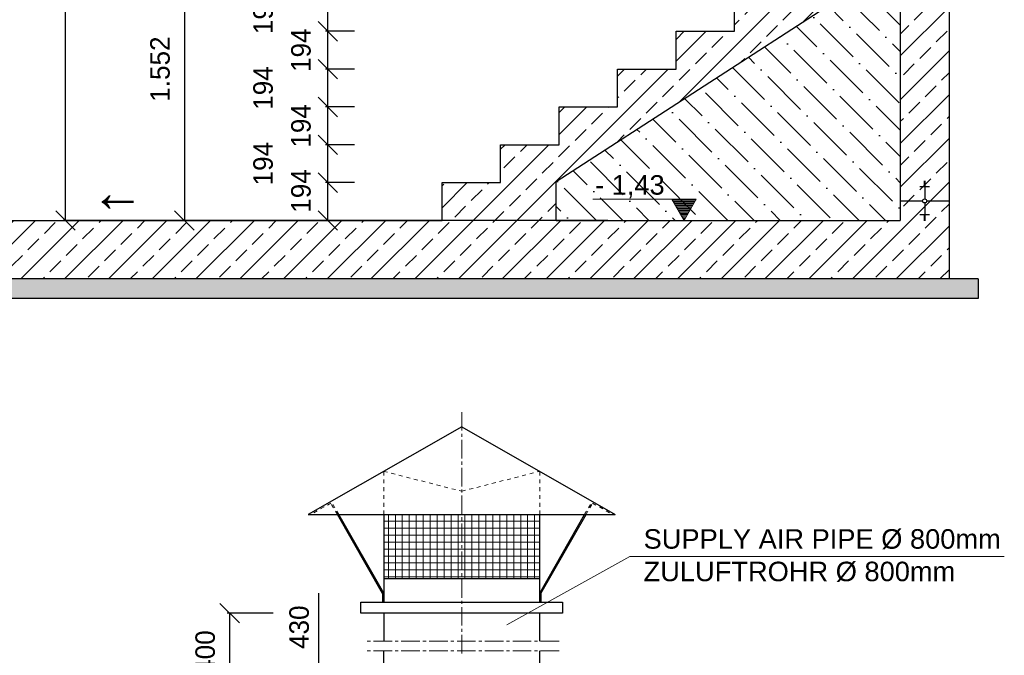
# Model space of a CAD drawing. Header units: millimetres. Extents: x -2787 to 131613, y -54195 to 30918.
# Tile 7 of 69: x 7433 to 12483, y -39808 to -36549. Entities that reach past the tile are written whole.
import ezdxf

# ---------------------------------------------------------------- set-up
doc = ezdxf.new("R2010")
doc.units = ezdxf.units.MM
doc.linetypes.add('JIS_02_1.0', pattern=[2, 1, -1])
doc.linetypes.add('MITTE2', pattern=[28.575, 19.05, -3.175, 3.175, -3.175])
doc.layers.add('Bemaßung', color=7, linetype='Continuous', lineweight=9)
doc.layers.add('Beschriftung', color=7, linetype='Continuous')
doc.layers.add('POL_Bema', color=7, linetype='Continuous')
doc.styles.add('LBB3.5M1000', font='isocp.shx', dxfattribs={"height": 3.5})
doc.dimstyles.new('DIN', dxfattribs={"dimtxt": 2.5, "dimasz": 2.5, "dimexe": 1.25, "dimexo": 0.625, "dimtad": 1, "dimtih": 1, "dimdec": 4, "dimdsep": 46, "dimlunit": 6, "dimtxsty": 'Standard', "dimcen": 2.5, "dimadec": 0, "dimazin": 0, "dimtfac": 1, "dimtdec": 4, "dimtmove": 0, "dimatfit": 3, "dimfxl": 0, "dimtvp": 1, "dimtolj": 1, "dimtzin": 0, "dimarcsym": 0})

# ---------------------------------------------------------------- blocks, each defined once
blk = doc.blocks.new('_Oblique')
at = {"layer": 'POL_Bema', "color": 0, "lineweight": -2}
blk.add_line((-0.5, -0.5), (0.5, 0.5), dxfattribs=at)
blk = doc.blocks.new('*D5')
at = {"layer": 'Bemaßung', "color": 0, "lineweight": -2, "transparency": 16777216}
for p, q in [((8732.6, -39592.5), (8497.4, -39592.5)), ((8509.9, -40469.2), (8509.9, -39592.5)), ((9096.7, -40469.2), (8497.4, -40469.2))]:
    blk.add_line(p, q, dxfattribs=at)
at = {"layer": 'DEFPOINTS', "color": 0, "transparency": 16777216}
for p in [(8509.9, -39592.5), (9182.6, -39592.5), (9546.7, -40469.2)]:
    blk.add_point(p, dxfattribs=at)
at = {"layer": 'Bemaßung', "color": 0, "lineweight": -2, "transparency": 16777216, "xscale": 100, "yscale": 100, "zscale": 100}
for p, rotation in [((8509.9, -39592.5), 90), ((8509.9, -40469.2), 270)]:
    blk.add_blockref('_Oblique', p, dxfattribs=dict(at, rotation=rotation))
at = {"layer": 'Bemaßung', "color": 0, "transparency": 16777216, "insert": (8384.7, -39828.9), "char_height": 100, "attachment_point": 5, "rotation": 90}
blk.add_mtext('\\A1;1400', dxfattribs=at)
blk = doc.blocks.new('*D7')
at = {"layer": 'Bemaßung', "color": 0, "lineweight": -2, "transparency": 16777216}
for p, q in [((8966.6, -39939.2), (8966.6, -39489.2)), ((9093.5, -39939.2), (8954.1, -39939.2)), ((8966.6, -40369.2), (8966.6, -39939.2)), ((9100, -40369.2), (8954.1, -40369.2))]:
    blk.add_line(p, q, dxfattribs=at)
at = {"layer": 'DEFPOINTS', "color": 0, "transparency": 16777216}
for p in [(9293.5, -39939.2), (8966.6, -40369.2), (9300, -40369.2)]:
    blk.add_point(p, dxfattribs=at)
at = {"layer": 'Bemaßung', "color": 0, "lineweight": -2, "transparency": 16777216, "xscale": 100, "yscale": 100, "zscale": 100}
for p, rotation in [((8966.6, -39939.2), 90), ((8966.6, -40369.2), 270)]:
    blk.add_blockref('_Oblique', p, dxfattribs=dict(at, rotation=rotation))
at = {"layer": 'Bemaßung', "color": 0, "transparency": 16777216, "insert": (8866.6, -39664.2), "char_height": 100, "attachment_point": 5, "rotation": 90}
blk.add_mtext('\\A1;430', dxfattribs=at)
blk = doc.blocks.new('*D8')
at = {"layer": 'Bemaßung', "color": 0, "lineweight": -2, "transparency": 16777216}
for p, q in [((11699.8, -34978), (11699.8, -34770)), ((12199.8, -34782.5), (11699.8, -34782.5)), ((12199.8, -34978), (12199.8, -34770))]:
    blk.add_line(p, q, dxfattribs=at)
at = {"layer": 'DEFPOINTS', "color": 0, "transparency": 16777216}
for p in [(11699.8, -34782.5), (11699.8, -37578), (12199.8, -37578)]:
    blk.add_point(p, dxfattribs=at)
at = {"layer": 'Bemaßung', "color": 0, "lineweight": -2, "transparency": 16777216, "xscale": 100, "yscale": 100, "zscale": 100, "rotation": 180}
blk.add_blockref('_Oblique', (11699.8, -34782.5), dxfattribs=at)
at = {"layer": 'Bemaßung', "color": 0, "lineweight": -2, "transparency": 16777216, "xscale": 100, "yscale": 100, "zscale": 100}
blk.add_blockref('_Oblique', (12199.8, -34782.5), dxfattribs=at)
at = {"layer": 'Bemaßung', "color": 0, "transparency": 16777216, "insert": (11949.8, -34645), "char_height": 100, "attachment_point": 5}
blk.add_mtext('\\A1;500', dxfattribs=at)
blk = doc.blocks.new('*D9')
at = {"layer": 'Bemaßung', "color": 0, "lineweight": -2, "transparency": 16777216}
for p, q in [((11399.8, -34978), (11399.8, -34770)), ((11399.8, -34782.5), (11699.8, -34782.5)), ((11699.8, -34978), (11699.8, -34770))]:
    blk.add_line(p, q, dxfattribs=at)
at = {"layer": 'DEFPOINTS', "color": 0, "transparency": 16777216}
for p in [(11699.8, -34782.5), (11399.8, -37578), (11699.8, -37578)]:
    blk.add_point(p, dxfattribs=at)
at = {"layer": 'Bemaßung', "color": 0, "lineweight": -2, "transparency": 16777216, "xscale": 100, "yscale": 100, "zscale": 100, "rotation": 180}
blk.add_blockref('_Oblique', (11399.8, -34782.5), dxfattribs=at)
at = {"layer": 'Bemaßung', "color": 0, "lineweight": -2, "transparency": 16777216, "xscale": 100, "yscale": 100, "zscale": 100}
blk.add_blockref('_Oblique', (11699.8, -34782.5), dxfattribs=at)
at = {"layer": 'Bemaßung', "color": 0, "transparency": 16777216, "insert": (11549.8, -34645), "char_height": 100, "attachment_point": 5}
blk.add_mtext('\\A1;300', dxfattribs=at)
blk = doc.blocks.new('*D10')
at = {"layer": 'Bemaßung', "color": 0, "lineweight": -2, "transparency": 16777216}
for p, q in [((11099.8, -34978), (11099.8, -34770)), ((11099.8, -34782.5), (11399.8, -34782.5)), ((11399.8, -34978), (11399.8, -34770))]:
    blk.add_line(p, q, dxfattribs=at)
at = {"layer": 'DEFPOINTS', "color": 0, "transparency": 16777216}
for p in [(11399.8, -34782.5), (11099.8, -37578), (11399.8, -37578)]:
    blk.add_point(p, dxfattribs=at)
at = {"layer": 'Bemaßung', "color": 0, "lineweight": -2, "transparency": 16777216, "xscale": 100, "yscale": 100, "zscale": 100, "rotation": 180}
blk.add_blockref('_Oblique', (11099.8, -34782.5), dxfattribs=at)
at = {"layer": 'Bemaßung', "color": 0, "lineweight": -2, "transparency": 16777216, "xscale": 100, "yscale": 100, "zscale": 100}
blk.add_blockref('_Oblique', (11399.8, -34782.5), dxfattribs=at)
at = {"layer": 'Bemaßung', "color": 0, "transparency": 16777216, "insert": (11249.8, -34645), "char_height": 100, "attachment_point": 5}
blk.add_mtext('\\A1;300', dxfattribs=at)
blk = doc.blocks.new('*D11')
at = {"layer": 'Bemaßung', "color": 0, "lineweight": -2, "transparency": 16777216}
for p, q in [((10799.8, -34978), (10799.8, -34770)), ((10799.8, -34782.5), (11099.8, -34782.5)), ((11099.8, -34978), (11099.8, -34770))]:
    blk.add_line(p, q, dxfattribs=at)
at = {"layer": 'DEFPOINTS', "color": 0, "transparency": 16777216}
for p in [(11099.8, -34782.5), (10799.8, -37578), (11099.8, -37578)]:
    blk.add_point(p, dxfattribs=at)
at = {"layer": 'Bemaßung', "color": 0, "lineweight": -2, "transparency": 16777216, "xscale": 100, "yscale": 100, "zscale": 100, "rotation": 180}
blk.add_blockref('_Oblique', (10799.8, -34782.5), dxfattribs=at)
at = {"layer": 'Bemaßung', "color": 0, "lineweight": -2, "transparency": 16777216, "xscale": 100, "yscale": 100, "zscale": 100}
blk.add_blockref('_Oblique', (11099.8, -34782.5), dxfattribs=at)
at = {"layer": 'Bemaßung', "color": 0, "transparency": 16777216, "insert": (10949.8, -34645), "char_height": 100, "attachment_point": 5}
blk.add_mtext('\\A1;300', dxfattribs=at)
blk = doc.blocks.new('*D12')
at = {"layer": 'Bemaßung', "color": 0, "lineweight": -2, "transparency": 16777216}
for p, q in [((10499.8, -34978), (10499.8, -34770)), ((10499.8, -34782.5), (10799.8, -34782.5)), ((10799.8, -34978), (10799.8, -34770))]:
    blk.add_line(p, q, dxfattribs=at)
at = {"layer": 'DEFPOINTS', "color": 0, "transparency": 16777216}
for p in [(10799.8, -34782.5), (10499.8, -37578), (10799.8, -37578)]:
    blk.add_point(p, dxfattribs=at)
at = {"layer": 'Bemaßung', "color": 0, "lineweight": -2, "transparency": 16777216, "xscale": 100, "yscale": 100, "zscale": 100, "rotation": 180}
blk.add_blockref('_Oblique', (10499.8, -34782.5), dxfattribs=at)
at = {"layer": 'Bemaßung', "color": 0, "lineweight": -2, "transparency": 16777216, "xscale": 100, "yscale": 100, "zscale": 100}
blk.add_blockref('_Oblique', (10799.8, -34782.5), dxfattribs=at)
at = {"layer": 'Bemaßung', "color": 0, "transparency": 16777216, "insert": (10649.8, -34645), "char_height": 100, "attachment_point": 5}
blk.add_mtext('\\A1;300', dxfattribs=at)
blk = doc.blocks.new('*D13')
at = {"layer": 'Bemaßung', "color": 0, "lineweight": -2, "transparency": 16777216}
for p, q in [((10199.8, -34978), (10199.8, -34770)), ((10199.8, -34782.5), (10499.8, -34782.5)), ((10499.8, -34978), (10499.8, -34770))]:
    blk.add_line(p, q, dxfattribs=at)
at = {"layer": 'DEFPOINTS', "color": 0, "transparency": 16777216}
for p in [(10499.8, -34782.5), (10199.8, -37578), (10499.8, -37578)]:
    blk.add_point(p, dxfattribs=at)
at = {"layer": 'Bemaßung', "color": 0, "lineweight": -2, "transparency": 16777216, "xscale": 100, "yscale": 100, "zscale": 100, "rotation": 180}
blk.add_blockref('_Oblique', (10199.8, -34782.5), dxfattribs=at)
at = {"layer": 'Bemaßung', "color": 0, "lineweight": -2, "transparency": 16777216, "xscale": 100, "yscale": 100, "zscale": 100}
blk.add_blockref('_Oblique', (10499.8, -34782.5), dxfattribs=at)
at = {"layer": 'Bemaßung', "color": 0, "transparency": 16777216, "insert": (10349.8, -34645), "char_height": 100, "attachment_point": 5}
blk.add_mtext('\\A1;300', dxfattribs=at)
blk = doc.blocks.new('*D14')
at = {"layer": 'Bemaßung', "color": 0, "lineweight": -2, "transparency": 16777216}
for p, q in [((9899.8, -34978), (9899.8, -34770)), ((9899.8, -34782.5), (10199.8, -34782.5)), ((10199.8, -34978), (10199.8, -34770))]:
    blk.add_line(p, q, dxfattribs=at)
at = {"layer": 'DEFPOINTS', "color": 0, "transparency": 16777216}
for p in [(10199.8, -34782.5), (9899.8, -37578), (10199.8, -37578)]:
    blk.add_point(p, dxfattribs=at)
at = {"layer": 'Bemaßung', "color": 0, "lineweight": -2, "transparency": 16777216, "xscale": 100, "yscale": 100, "zscale": 100, "rotation": 180}
blk.add_blockref('_Oblique', (9899.8, -34782.5), dxfattribs=at)
at = {"layer": 'Bemaßung', "color": 0, "lineweight": -2, "transparency": 16777216, "xscale": 100, "yscale": 100, "zscale": 100}
blk.add_blockref('_Oblique', (10199.8, -34782.5), dxfattribs=at)
at = {"layer": 'Bemaßung', "color": 0, "transparency": 16777216, "insert": (10049.8, -34645), "char_height": 100, "attachment_point": 5}
blk.add_mtext('\\A1;300', dxfattribs=at)
blk = doc.blocks.new('*D15')
at = {"layer": 'Bemaßung', "color": 0, "lineweight": -2, "transparency": 16777216}
for p, q in [((9599.8, -34978), (9599.8, -34770)), ((9599.8, -34782.5), (9899.8, -34782.5)), ((9899.8, -34978), (9899.8, -34770))]:
    blk.add_line(p, q, dxfattribs=at)
at = {"layer": 'DEFPOINTS', "color": 0, "transparency": 16777216}
for p in [(9899.8, -34782.5), (9599.8, -37578), (9899.8, -37578)]:
    blk.add_point(p, dxfattribs=at)
at = {"layer": 'Bemaßung', "color": 0, "lineweight": -2, "transparency": 16777216, "xscale": 100, "yscale": 100, "zscale": 100, "rotation": 180}
blk.add_blockref('_Oblique', (9599.8, -34782.5), dxfattribs=at)
at = {"layer": 'Bemaßung', "color": 0, "lineweight": -2, "transparency": 16777216, "xscale": 100, "yscale": 100, "zscale": 100}
blk.add_blockref('_Oblique', (9899.8, -34782.5), dxfattribs=at)
at = {"layer": 'Bemaßung', "color": 0, "transparency": 16777216, "insert": (9749.8, -34645), "char_height": 100, "attachment_point": 5}
blk.add_mtext('\\A1;300', dxfattribs=at)
blk = doc.blocks.new('*D16')
at = {"layer": 'Bemaßung', "color": 0, "lineweight": -2, "transparency": 16777216}
for p, q in [((9149.8, -37384), (9001, -37384)), ((9013.5, -37578), (9013.5, -37384)), ((9149.8, -37578), (9001, -37578))]:
    blk.add_line(p, q, dxfattribs=at)
at = {"layer": 'DEFPOINTS', "color": 0, "transparency": 16777216}
for p in [(9013.5, -37384), (11949.8, -37384), (11949.8, -37578)]:
    blk.add_point(p, dxfattribs=at)
at = {"layer": 'Bemaßung', "color": 0, "lineweight": -2, "transparency": 16777216, "xscale": 100, "yscale": 100, "zscale": 100}
for p, rotation in [((9013.5, -37384), 90), ((9013.5, -37578), 270)]:
    blk.add_blockref('_Oblique', p, dxfattribs=dict(at, rotation=rotation))
at = {"layer": 'Bemaßung', "color": 0, "transparency": 16777216, "insert": (8876, -37427), "char_height": 100, "attachment_point": 5, "rotation": 90}
blk.add_mtext('\\A1;194', dxfattribs=at)
blk = doc.blocks.new('*D17')
at = {"layer": 'Bemaßung', "color": 0, "lineweight": -2, "transparency": 16777216}
for p, q in [((9149.8, -37190), (9001, -37190)), ((9013.5, -37384), (9013.5, -37190)), ((9149.8, -37384), (9001, -37384))]:
    blk.add_line(p, q, dxfattribs=at)
at = {"layer": 'DEFPOINTS', "color": 0, "transparency": 16777216}
for p in [(9013.5, -37190), (11949.8, -37190), (11949.8, -37384)]:
    blk.add_point(p, dxfattribs=at)
at = {"layer": 'Bemaßung', "color": 0, "lineweight": -2, "transparency": 16777216, "xscale": 100, "yscale": 100, "zscale": 100}
for p, rotation in [((9013.5, -37190), 90), ((9013.5, -37384), 270)]:
    blk.add_blockref('_Oblique', p, dxfattribs=dict(at, rotation=rotation))
at = {"layer": 'Bemaßung', "color": 0, "transparency": 16777216, "insert": (8681.8, -37287), "char_height": 100, "attachment_point": 5, "rotation": 90}
blk.add_mtext('\\A1;194', dxfattribs=at)
blk = doc.blocks.new('*D18')
at = {"layer": 'Bemaßung', "color": 0, "lineweight": -2, "transparency": 16777216}
for p, q in [((9149.8, -36996), (9001, -36996)), ((9013.5, -37190), (9013.5, -36996)), ((9149.8, -37190), (9001, -37190))]:
    blk.add_line(p, q, dxfattribs=at)
at = {"layer": 'DEFPOINTS', "color": 0, "transparency": 16777216}
for p in [(9013.5, -36996), (11949.8, -36996), (11949.8, -37190)]:
    blk.add_point(p, dxfattribs=at)
at = {"layer": 'Bemaßung', "color": 0, "lineweight": -2, "transparency": 16777216, "xscale": 100, "yscale": 100, "zscale": 100}
for p, rotation in [((9013.5, -36996), 90), ((9013.5, -37190), 270)]:
    blk.add_blockref('_Oblique', p, dxfattribs=dict(at, rotation=rotation))
at = {"layer": 'Bemaßung', "color": 0, "transparency": 16777216, "insert": (8876, -37093), "char_height": 100, "attachment_point": 5, "rotation": 90}
blk.add_mtext('\\A1;194', dxfattribs=at)
blk = doc.blocks.new('*D19')
at = {"layer": 'Bemaßung', "color": 0, "lineweight": -2, "transparency": 16777216}
for p, q in [((9149.8, -36802), (9001, -36802)), ((9013.5, -36996), (9013.5, -36802)), ((9149.8, -36996), (9001, -36996))]:
    blk.add_line(p, q, dxfattribs=at)
at = {"layer": 'DEFPOINTS', "color": 0, "transparency": 16777216}
for p in [(9013.5, -36802), (11949.8, -36802), (11949.8, -36996)]:
    blk.add_point(p, dxfattribs=at)
at = {"layer": 'Bemaßung', "color": 0, "lineweight": -2, "transparency": 16777216, "xscale": 100, "yscale": 100, "zscale": 100}
for p, rotation in [((9013.5, -36802), 90), ((9013.5, -36996), 270)]:
    blk.add_blockref('_Oblique', p, dxfattribs=dict(at, rotation=rotation))
at = {"layer": 'Bemaßung', "color": 0, "transparency": 16777216, "insert": (8681.8, -36899), "char_height": 100, "attachment_point": 5, "rotation": 90}
blk.add_mtext('\\A1;194', dxfattribs=at)
blk = doc.blocks.new('*D20')
at = {"layer": 'Bemaßung', "color": 0, "lineweight": -2, "transparency": 16777216}
for p, q in [((9149.8, -36608), (9001, -36608)), ((9013.5, -36802), (9013.5, -36608)), ((9149.8, -36802), (9001, -36802))]:
    blk.add_line(p, q, dxfattribs=at)
at = {"layer": 'DEFPOINTS', "color": 0, "transparency": 16777216}
for p in [(9013.5, -36608), (11949.8, -36608), (11949.8, -36802)]:
    blk.add_point(p, dxfattribs=at)
at = {"layer": 'Bemaßung', "color": 0, "lineweight": -2, "transparency": 16777216, "xscale": 100, "yscale": 100, "zscale": 100}
for p, rotation in [((9013.5, -36608), 90), ((9013.5, -36802), 270)]:
    blk.add_blockref('_Oblique', p, dxfattribs=dict(at, rotation=rotation))
at = {"layer": 'Bemaßung', "color": 0, "transparency": 16777216, "insert": (8876, -36705), "char_height": 100, "attachment_point": 5, "rotation": 90}
blk.add_mtext('\\A1;194', dxfattribs=at)
blk = doc.blocks.new('*D21')
at = {"layer": 'Bemaßung', "color": 0, "lineweight": -2, "transparency": 16777216}
for p, q in [((9149.8, -36414), (9001, -36414)), ((9013.5, -36608), (9013.5, -36414)), ((9149.8, -36608), (9001, -36608))]:
    blk.add_line(p, q, dxfattribs=at)
at = {"layer": 'DEFPOINTS', "color": 0, "transparency": 16777216}
for p in [(9013.5, -36414), (11949.8, -36414), (11949.8, -36608)]:
    blk.add_point(p, dxfattribs=at)
at = {"layer": 'Bemaßung', "color": 0, "lineweight": -2, "transparency": 16777216, "xscale": 100, "yscale": 100, "zscale": 100}
for p, rotation in [((9013.5, -36414), 90), ((9013.5, -36608), 270)]:
    blk.add_blockref('_Oblique', p, dxfattribs=dict(at, rotation=rotation))
at = {"layer": 'Bemaßung', "color": 0, "transparency": 16777216, "insert": (8681.8, -36511), "char_height": 100, "attachment_point": 5, "rotation": 90}
blk.add_mtext('\\A1;194', dxfattribs=at)
blk = doc.blocks.new('*D114')
at = {"layer": 'Bemaßung', "color": 0, "lineweight": -2, "transparency": 16777216}
for p, q in [((10449.9, -33176), (7655.4, -33176)), ((7667.9, -37578), (7667.9, -33176)), ((10450.4, -37578), (7655.4, -37578))]:
    blk.add_line(p, q, dxfattribs=at)
at = {"layer": 'DEFPOINTS', "color": 0, "transparency": 16777216}
for p in [(7667.9, -33176), (11949.9, -33176), (11950.4, -37578)]:
    blk.add_point(p, dxfattribs=at)
at = {"layer": 'Bemaßung', "color": 0, "lineweight": -2, "transparency": 16777216, "xscale": 100, "yscale": 100, "zscale": 100}
for p, rotation in [((7667.9, -33176), 90), ((7667.9, -37578), 270)]:
    blk.add_blockref('_Oblique', p, dxfattribs=dict(at, rotation=rotation))
at = {"layer": 'Bemaßung', "color": 0, "transparency": 16777216, "insert": (7536.3, -35351), "char_height": 100, "attachment_point": 5, "rotation": 90}
blk.add_mtext('\\A1;4.400', dxfattribs=at)
blk = doc.blocks.new('*D116')
at = {"layer": 'Bemaßung', "color": 0, "lineweight": -2, "transparency": 16777216}
for p, q in [((8399.8, -36026), (8265.2, -36026)), ((8277.7, -36026), (8277.7, -37578)), ((8399.8, -37578), (8265.2, -37578))]:
    blk.add_line(p, q, dxfattribs=at)
at = {"layer": 'DEFPOINTS', "color": 0, "transparency": 16777216}
for p in [(11699.8, -36026), (8277.7, -37578), (11699.8, -37578)]:
    blk.add_point(p, dxfattribs=at)
at = {"layer": 'Bemaßung', "color": 0, "lineweight": -2, "transparency": 16777216, "xscale": 100, "yscale": 100, "zscale": 100}
for p, rotation in [((8277.7, -36026), 90), ((8277.7, -37578), 270)]:
    blk.add_blockref('_Oblique', p, dxfattribs=dict(at, rotation=rotation))
at = {"layer": 'Bemaßung', "color": 0, "transparency": 16777216, "insert": (8153, -36802), "char_height": 100, "attachment_point": 5, "rotation": 90}
blk.add_mtext('\\A1;1.552', dxfattribs=at)

msp = doc.modelspace()

# ---------------------------------------------------------------- hatches: boundary and pattern name
at = {"lineweight": 5}
h = msp.add_hatch(dxfattribs=at)
h.set_pattern_fill('ANSI33', color=256, scale=25)
h.set_pattern_definition([(45, (6100, -35624.6), (-112.2532, 112.2532), []), (45, (6212.25, -35624.6), (-112.2532, 112.2532), [79.375, -39.6875])])
h.paths.add_polyline_path([(12140.21873, -33181.66349), (12010.16477, -33177.76187), (12009.86504, -33187.75288), (11969.88303, -33186.55342), (11949.89202, -33205.95369), (11949.79319, -33695.95369), (11969.79319, -33715.95369), (12119.79319, -33715.95369), (12119.79319, -33710.95369), (12159.79319, -33710.95369), (12164.79319, -33705.95369), (12164.79319, -33650.95369), (12149.79319, -33650.95369), (12149.79319, -33645.95369), (12189.79319, -33645.95369), (12194.79319, -33640.95369), (12194.79319, -33585.95369), (12200, -33585.95369), (12199.89202, -33213.45369), (12179.90102, -33192.85396), (12139.919, -33191.6545)], flags=17)
h.paths.add_polyline_path([(190.50947, -32823.17221), (60.45551, -32819.27059), (60.15578, -32829.2616), (20.17377, -32828.06214), (0.29012, -32847.35822), (0, -37877.95369), (3734.79319, -37877.95369), (3734.79319, -38377.95369), (4734.79319, -38377.95369), (4734.79319, -37877.95369), (12200, -37877.95369), (12199.79319, -36075.95369), (12184.79319, -36075.95369), (12184.79319, -36035.95369), (12179.79319, -36030.95369), (12149.79319, -36030.95369), (12149.79319, -36040.95369), (12139.79319, -36040.95369), (12139.79319, -36030.95369), (12124.79319, -36030.95369), (12124.79319, -36025.95369), (11699.79319, -36025.95369), (11699.79319, -36219.95369), (11399.79319, -36219.95369), (11399.79319, -36413.95369), (11099.79319, -36413.95369), (11099.79319, -36607.95369), (10799.79319, -36607.95369), (10799.79319, -36801.95369), (10499.79319, -36801.95369), (10499.79319, -36995.95369), (10199.79319, -36995.95369), (10199.79319, -37189.95369), (9899.79319, -37189.95369), (9899.79319, -37383.95369), (9599.79319, -37383.95369), (9599.79319, -37577.95369), (4514.79319, -37577.95369), (4514.79319, -37607.95369), (4484.79319, -37607.95369), (4484.79319, -38077.95369), (3984.79319, -38077.95369), (3984.79319, -37607.95369), (3954.79319, -37607.95369), (3954.79319, -37577.95369), (250, -37577.95369), (250.29053, -32855.07346), (230.19175, -32834.36268), (190.20974, -32833.16322)])
h.paths.add_polyline_path([(11949.79319, -36236.91792), (11949.79319, -37577.95369), (10185.30489, -37577.95369), (10185.30489, -37377.95369)], flags=16)
h = msp.add_hatch()
h.set_pattern_fill('ANSI36', color=256, scale=30, angle=90)
h.set_pattern_definition([(135, (11067.55, -36907.44), (-185.218, 50.514), [238.125, -47.625, 0, -47.625])])
h.paths.add_polyline_path([(10185.30489, -37577.95369), (10185.30489, -37377.95369), (11949.79319, -36236.91792), (11949.79319, -37577.95369)])
h = msp.add_hatch(dxfattribs=at)
h.set_pattern_fill('ANSI37', color=256, scale=11.248594, angle=45, style=0)
h.set_pattern_definition([(90, (44466.887, -79156.26), (35.714286, 6e-15), []), (7e-15, (44466.887, -79156.26), (6e-15, -35.714286), [])])
h.paths.add_polyline_path([(10100, -39086.33385), (9300, -39086.33385), (9300, -39413.68844), (10100, -39413.68844)])
at = {"layer": 'Beschriftung', "lineweight": 5}
h = msp.add_hatch(dxfattribs=at)
h.set_pattern_fill('LINE', color=256, scale=2)
h.set_pattern_definition([(0, (10590.796, -5334.808), (0, 6.35), [])])
h.paths.add_polyline_path([(10840.79602, -37577.95369), (10778.10246, -37469.36525), (10903.48958, -37469.36525)])
h = msp.add_hatch(dxfattribs=at)
h.set_pattern_fill('BETON_UNBEWEHRT', color=256, scale=200, angle=90, pattern_type=2)
h.set_pattern_definition([(135, (2e-15, 35.355), (-35.35534, -35.35534), [25, -12.5])])
h.paths.add_polyline_path([(3734.79319, -37877.95369), (-150, -37877.95369), (-150, -37977.95369), (3734.79319, -37977.95369)])
h.paths.add_polyline_path([(4734.79319, -38377.95369), (3734.79319, -38377.95369), (3734.79319, -38477.95369), (4734.79319, -38477.95369)])
h.paths.add_polyline_path([(12350, -37877.95369), (4734.79319, -37877.95369), (4734.79319, -37977.95369), (12350, -37977.95369)])

# ---------------------------------------------------------------- linework, layer by layer
for p, q in [((12200, -33657.84748), (12200, -37877.95369)), ((10185.30489, -37377.95369), (11949.79319, -36236.91792)), ((11949.79319, -36236.91792), (11949.79319, -37577.95369)), ((11099.79319, -36607.95369), (11099.79319, -36413.95369)), ((10799.79319, -36801.95369), (10799.79319, -36607.95369)), ((10799.79319, -36607.95369), (11099.79319, -36607.95369)), ((10499.79319, -36995.95369), (10499.79319, -36801.95369)), ((10499.79319, -36801.95369), (10799.79319, -36801.95369)), ((10199.79319, -37189.95369), (10199.79319, -36995.95369)), ((10199.79319, -36995.95369), (10499.79319, -36995.95369)), ((9899.79319, -37383.95369), (9899.79319, -37189.95369)), ((9899.79319, -37189.95369), (10199.79319, -37189.95369)), ((9599.79319, -37577.95369), (9599.79319, -37383.95369)), ((9599.79319, -37383.95369), (9899.79319, -37383.95369)), ((10185.30489, -37577.95369), (10185.30489, -37377.95369)), ((12099.79319, -37406.45964), (12049.79319, -37406.45964)), ((12079.79319, -37378.30041), (12069.79319, -37378.30041)), ((12079.79319, -37381.82031), (12069.79319, -37381.82031)), ((12079.79319, -37385.34022), (12069.79319, -37385.34022)), ((12079.79319, -37388.86012), (12069.79319, -37388.86012)), ((12079.79319, -37392.38002), (12069.79319, -37392.38002)), ((12079.79319, -37395.89993), (12069.79319, -37395.89993)), ((12079.79319, -37399.41983), (12069.79319, -37399.41983)), ((12079.79319, -37402.93974), (12069.79319, -37402.93974)), ((12074.79319, -37377.95369), (12074.79319, -37467.60115)), ((11949.79319, -37477.95369), (12064.44065, -37477.95369)), ((12074.79319, -37488.30622), (12074.79319, -37577.95369)), ((12085.14572, -37477.95369), (12199.79319, -37477.95369)), ((12099.79319, -37549.44773), (12049.79319, -37549.44773)), ((12079.79319, -37552.96763), (12069.79319, -37552.96763)), ((12079.79319, -37556.48754), (12069.79319, -37556.48754)), ((12079.79319, -37560.00744), (12069.79319, -37560.00744)), ((12079.79319, -37563.52735), (12069.79319, -37563.52735)), ((12079.79319, -37567.04725), (12069.79319, -37567.04725)), ((12079.79319, -37570.56716), (12069.79319, -37570.56716)), ((12079.79319, -37574.08706), (12069.79319, -37574.08706)), ((4514.79319, -37577.95369), (9599.79319, -37577.95369)), ((10185.30489, -37577.95369), (11949.79319, -37577.95369)), ((12079.79319, -37577.60697), (12069.79319, -37577.60697)), ((12350, -37877.95369), (4734.79319, -37877.95369)), ((12350, -37877.95369), (12350, -37977.95369)), ((12350, -37977.95369), (4734.79319, -37977.95369)), ((9700, -38636.39009), (8912.59843, -39086.33385)), ((9700, -38636.39009), (10487.40157, -39086.33385)), ((8912.59843, -39086.33385), (10487.40157, -39086.33385)), ((9293.25084, -39490.58358), (9062.251, -39086.33385)), ((9300, -39489.20841), (9069.78597, -39086.33385)), ((9300, -39086.33385), (9300, -39536.27761)), ((10100, -39536.27761), (10100, -39086.33385)), ((10100, -39489.20841), (10330.21403, -39086.33385)), ((10106.74916, -39490.58358), (10337.749, -39086.33385)), ((9300, -39413.68844), (10100, -39413.68844)), ((9293.25084, -39490.58358), (9293.25084, -39536.27761)), ((10106.74916, -39490.58358), (10106.74916, -39536.27761)), ((9300, -39592.52058), (9300, -39735.16802)), ((10100, -39735.16802), (10100, -39592.52058)), ((9300, -39862.89808), (9300, -39785.16802)), ((10100, -39862.89808), (10100, -39785.16802))]:
    msp.add_line(p, q)
at = {"linetype": 'MITTE2', "lineweight": 18, "ltscale": 5}
for p, q in [((9700, -39799.18036), (9700, -38558.61392)), ((10200, -39735.16802), (9200, -39735.16802)), ((10200, -39785.16802), (9200, -39785.16802))]:
    msp.add_line(p, q, dxfattribs=at)
at = {"linetype": 'JIS_02_1.0', "lineweight": 18, "ltscale": 20}
for p, q in [((9300, -39086.33385), (9300, -38864.96152)), ((9300, -38864.96152), (9700, -38966.85378)), ((9700, -38966.85378), (10100, -38864.96152)), ((10100, -39086.33385), (10100, -38864.96152)), ((9028.70717, -39027.63215), (8925.97918, -39086.33385)), ((9062.251, -39086.33385), (9028.44579, -39027.78151)), ((9069.78597, -39086.33385), (9031.09365, -39018.62229)), ((10330.21403, -39086.33385), (10368.90635, -39018.62229)), ((10337.749, -39086.33385), (10371.55421, -39027.78151)), ((10371.29283, -39027.63215), (10474.02082, -39086.33385)), ((10474.02082, -39086.33385), (10477.31454, -39080.56983)), ((10474.02082, -39086.33385), (10477.31454, -39080.56983))]:
    msp.add_line(p, q, dxfattribs=at)
msp.add_lwpolyline([(9182.56468, -39536.27761), (10217.43532, -39536.27761), (10217.43532, -39592.52058), (9182.56468, -39592.52058), (9182.56468, -39536.27761)])
msp.add_circle((12074.79319, -37477.95369), 10.35253)
at = {"layer": 'Beschriftung', "lineweight": 5}
for p, q in [((10778.10246, -37469.36525), (10372.51681, -37469.36525)), ((10840.79602, -37577.95369), (10778.10246, -37469.36525)), ((10778.10246, -37469.36525), (10903.48958, -37469.36525)), ((10903.48958, -37469.36525), (10840.79602, -37577.95369)), ((10563.09288, -39302.25622), (9931.66056, -39652.2037)), ((10563.09288, -39302.25622), (12483.24421, -39302.25622))]:
    msp.add_line(p, q, dxfattribs=at)

# ---------------------------------------------------------------- texts
at = {"layer": 'Beschriftung', "attachment_point": 1, "style": 'LBB3.5M1000'}
for s, width, insert, char_height in [('{\\fArial|b0|i0|c134|p34;←}', 295.0734938, (7795.76275, -37331.66745), 200), ('{\\fArial|b0|i0|c0|p34;- 1,43}', 884.5236077, (10383.92869, -37345.90004), 100), ('{\\fArial|b0|i0|c0|p34;SUPPLY AIR PIPE %%C 800mm\\PZULUFTROHR %%C 800mm}', 2052.052985, (10633.09156, -39161.55311), 100)]:
    msp.add_mtext_dynamic_manual_height_columns(s, width=width, gutter_width=17.5, heights=[0], dxfattribs=dict(at, insert=insert, char_height=char_height))

# ---------------------------------------------------------------- dimensions: what is measured, and where the dimension line sits
at = {"layer": 'Bemaßung'}
for base, p1, p2, text, override, picture, middle in [((7667.88412, -33175.95369), (11950.38957, -37577.95369), (11949.89202, -33175.95369), '4.400', {"dimscale": 10, "dimtxt": 10, "dimasz": 10, "dimexo": 150, "dimgap": 5, "dimdec": 2, "dimblk1": 'Oblique', "dimblk2": 'Oblique', "dimsah": 1, "dimtdec": 2, "dimtmove": 2}, '*D114', (7536.26079, -35350.95805)), ((8509.88531, -39592.52058), (9546.70962, -40469.18416), (9182.56468, -39592.52058), '1400', {"dimscale": 10, "dimtxt": 10, "dimasz": 10, "dimexo": 45, "dimgap": 5, "dimdec": 2, "dimblk1": 'Oblique', "dimblk2": 'Oblique', "dimsah": 1, "dimtdec": 2, "dimtmove": 2}, '*D5', (8384.70649, -39828.87479))]:
    dim = msp.add_linear_dim(base=base, p1=p1, p2=p2, angle=90, text=text, dimstyle='DIN', override=override, dxfattribs=at)
    dim.commit()
    dim.dimension.update_dxf_attribs({"geometry": picture, "text_midpoint": middle, "dimtype": 160})
for base, p1, p2, picture, middle in [((9899.79319, -34782.49681), (9599.79319, -37577.95369), (9899.79319, -37577.95369), '*D15', (9749.79319, -34644.99681)), ((10199.79319, -34782.49681), (9899.79319, -37577.95369), (10199.79319, -37577.95369), '*D14', (10049.79319, -34644.99681)), ((10499.79319, -34782.49681), (10199.79319, -37577.95369), (10499.79319, -37577.95369), '*D13', (10349.79319, -34644.99681)), ((10799.79319, -34782.49681), (10499.79319, -37577.95369), (10799.79319, -37577.95369), '*D12', (10649.79319, -34644.99681)), ((11099.79319, -34782.49681), (10799.79319, -37577.95369), (11099.79319, -37577.95369), '*D11', (10949.79319, -34644.99681)), ((11399.79319, -34782.49681), (11099.79319, -37577.95369), (11399.79319, -37577.95369), '*D10', (11249.79319, -34644.99681)), ((11699.79319, -34782.49681), (11399.79319, -37577.95369), (11699.79319, -37577.95369), '*D9', (11549.79319, -34644.99681))]:
    dim = msp.add_linear_dim(base=base, p1=p1, p2=p2, dimstyle='DIN', override={"dimscale": 10, "dimtxt": 10, "dimasz": 10, "dimexo": 260, "dimgap": 5, "dimdec": 2, "dimblk1": 'Oblique', "dimblk2": 'Oblique', "dimsah": 1, "dimtdec": 2, "dimtmove": 2}, dxfattribs=at)
    dim.commit()
    dim.dimension.update_dxf_attribs({"geometry": picture, "text_midpoint": middle})
dim = msp.add_linear_dim(base=(11699.79319, -34782.49681), p1=(12199.79319, -37577.95369), p2=(11699.79319, -37577.95369), dimstyle='DIN', override={"dimscale": 10, "dimtxt": 10, "dimasz": 10, "dimexo": 260, "dimgap": 5, "dimdec": 2, "dimblk1": 'Oblique', "dimblk2": 'Oblique', "dimsah": 1, "dimtdec": 2, "dimtmove": 2}, dxfattribs=at)
dim.commit()
dim.dimension.update_dxf_attribs({"geometry": '*D8', "text_midpoint": (11949.79319, -34644.99681), "dimtype": 160})
for base, p1, p2, override, picture, middle in [((8277.69831, -37577.95369), (11699.79319, -36025.95369), (11699.79319, -37577.95369), {"dimscale": 10, "dimtxt": 10, "dimasz": 10, "dimexo": 330, "dimgap": 5, "dimdec": 2, "dimblk1": 'Oblique', "dimblk2": 'Oblique', "dimsah": 1, "dimtdec": 2, "dimtmove": 2}, '*D116', (8153.03878, -36801.95369)), ((9013.53012, -36413.95369), (11949.79319, -36607.95369), (11949.79319, -36413.95369), {"dimscale": 10, "dimtxt": 10, "dimasz": 10, "dimexo": 280, "dimgap": 5, "dimdec": 2, "dimblk1": 'Oblique', "dimblk2": 'Oblique', "dimsah": 1, "dimtdec": 2, "dimtmove": 2}, '*D21', (8681.82376, -36510.95369)), ((9013.53012, -36801.95369), (11949.79319, -36995.95369), (11949.79319, -36801.95369), {"dimscale": 10, "dimtxt": 10, "dimasz": 10, "dimexo": 280, "dimgap": 5, "dimdec": 2, "dimblk1": 'Oblique', "dimblk2": 'Oblique', "dimsah": 1, "dimtdec": 2, "dimtmove": 2}, '*D19', (8681.82376, -36898.95369)), ((9013.53012, -37189.95369), (11949.79319, -37383.95369), (11949.79319, -37189.95369), {"dimscale": 10, "dimtxt": 10, "dimasz": 10, "dimexo": 280, "dimgap": 5, "dimdec": 2, "dimblk1": 'Oblique', "dimblk2": 'Oblique', "dimsah": 1, "dimtdec": 2, "dimtmove": 2}, '*D17', (8681.82376, -37286.95369)), ((9013.53012, -37383.95369), (11949.79319, -37577.95369), (11949.79319, -37383.95369), {"dimscale": 10, "dimtxt": 10, "dimasz": 10, "dimexo": 280, "dimgap": 5, "dimdec": 2, "dimblk1": 'Oblique', "dimblk2": 'Oblique', "dimsah": 1, "dimtdec": 2, "dimtmove": 2}, '*D16', (8876.03012, -37426.96886)), ((8966.61568, -40369.18416), (9293.5, -39939.18416), (9300, -40369.18416), {"dimscale": 10, "dimtxt": 10, "dimasz": 10, "dimexo": 20, "dimgap": 5, "dimdec": 2, "dimblk1": 'Oblique', "dimblk2": 'Oblique', "dimsah": 1, "dimtdec": 2}, '*D7', (8966.61568, -39664.18416))]:
    dim = msp.add_linear_dim(base=base, p1=p1, p2=p2, angle=90, dimstyle='DIN', override=override, dxfattribs=at)
    dim.commit()
    dim.dimension.update_dxf_attribs({"geometry": picture, "text_midpoint": middle, "dimtype": 160})
for base, p1, p2, picture, middle in [((9013.53012, -36607.95369), (11949.79319, -36801.95369), (11949.79319, -36607.95369), '*D20', (8876.03012, -36704.95369)), ((9013.53012, -36995.95369), (11949.79319, -37189.95369), (11949.79319, -36995.95369), '*D18', (8876.03012, -37092.95369))]:
    dim = msp.add_linear_dim(base=base, p1=p1, p2=p2, angle=90, dimstyle='DIN', override={"dimscale": 10, "dimtxt": 10, "dimasz": 10, "dimexo": 280, "dimgap": 5, "dimdec": 2, "dimblk1": 'Oblique', "dimblk2": 'Oblique', "dimsah": 1, "dimtdec": 2, "dimtmove": 2}, dxfattribs=at)
    dim.commit()
    dim.dimension.update_dxf_attribs({"geometry": picture, "text_midpoint": middle})

doc.saveas('drawing.dxf')
